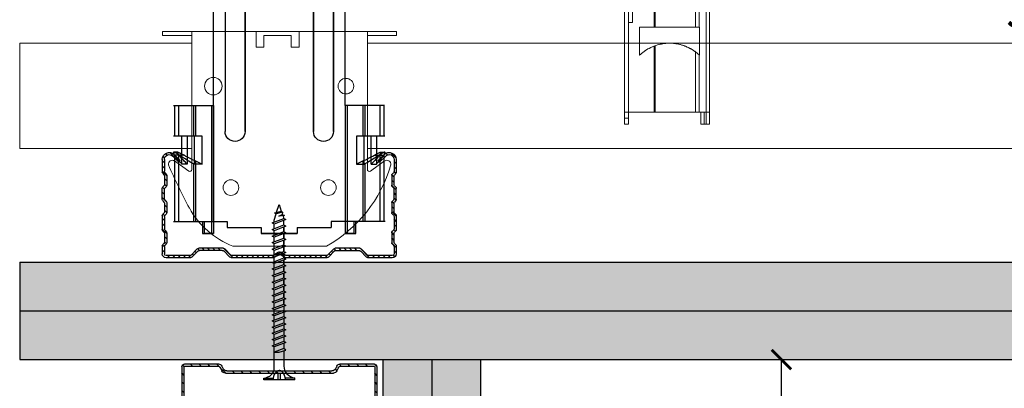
# Model space of a CAD drawing. Header units: millimetres. Extents: x 2264 to 5026, y 1272 to 2447.
# Tile 16 of 18: x 4517 to 4769, y 1915 to 2009. Entities that reach past the tile are written whole.
import ezdxf
from ezdxf import colors
from ezdxf.entities.mleader import LeaderData, LeaderLine
from ezdxf.math import Vec2, Vec3

# ---------------------------------------------------------------- set-up
doc = ezdxf.new("R2010")
doc.units = ezdxf.units.MM
for name, color, linetype, lineweight in [('_RIGIPS AKCESORIA', 7, 'Continuous', 18), ('_RIGIPS G-K', 7, 'Continuous', 25), ('_RIGIPS PROFIL', 7, 'Continuous', 18)]:
    doc.layers.add(name, color=color, linetype=linetype, lineweight=lineweight)
doc.layers.add('_Rigips_Akcesoria', color=7, linetype='Continuous')
doc.styles.get("Standard").update_dxf_attribs({"font": 'arial.ttf'})
doc.dimstyles.new('ISO-25', dxfattribs={"dimtxt": 2.5, "dimasz": 2.5, "dimexe": 1.25, "dimexo": 0.625, "dimtad": 1, "dimtxsty": 'Standard', "dimcen": 2.5, "dimadec": 0, "dimazin": 0, "dimtfac": 1, "dimtmove": 0, "dimatfit": 3, "dimfxl": 1, "dimarcsym": 0})

# ---------------------------------------------------------------- blocks, each defined once
blk = doc.blocks.new('UW 50 ULTRASTIL')
h = blk.add_hatch()
h.set_pattern_fill('ANSI31', color=256, scale=0.5, style=0)
h.paths.add_polyline_path([(-104.51, 0.56), (-104.18, 1.24, -0.286951), (-103.29, 1.8), (-82.41, 1.8), (-76.29, 1.8, -0.286951), (-75.39, 1.24), (-75.06, 0.56, 0.286951), (-74.16, 0), (-65.59, 0, 0.414214), (-64.79, 0.8), (-64.79, 40), (-65.34, 40), (-65.34, 0.8, -0.414214), (-65.59, 0.55), (-73.82, 0.55, -0.286951), (-74.72, 1.11), (-75.05, 1.79, 0.286951), (-75.94, 2.35), (-103.63, 2.35, 0.286951), (-104.53, 1.79), (-104.86, 1.11, -0.286951), (-105.76, 0.55), (-113.99, 0.55, -0.414214), (-114.24, 0.8), (-114.24, 40), (-114.79, 40), (-114.79, 0.8, 0.414214), (-113.99, 0), (-105.41, 0, 0.286951)])
for p, q in [((-114.79, 0.8), (-114.79, 40)), ((-114.79, 40), (-114.24, 40)), ((-114.24, 0.8), (-114.24, 40)), ((-65.34, 0.8), (-65.34, 40)), ((-64.79, 40), (-65.34, 40)), ((-64.79, 0.8), (-64.79, 40)), ((-113.99, 0.55), (-105.76, 0.55)), ((-113.99, 0), (-105.41, 0)), ((-104.86, 1.11), (-104.53, 1.79)), ((-104.51, 0.56), (-104.18, 1.24)), ((-103.63, 2.35), (-75.94, 2.35)), ((-103.29, 1.8), (-76.29, 1.8)), ((-75.06, 0.56), (-75.39, 1.24)), ((-74.72, 1.11), (-75.05, 1.79)), ((-74.16, 0), (-65.59, 0)), ((-73.82, 0.55), (-65.59, 0.55))]:
    blk.add_line(p, q)
for centre, radius, start, end in [((-113.99, 0.8), 0.8, 180, 270), ((-113.99, 0.8), 0.25, 180, 270), ((-105.76, 1.55), 1, 270, 334.0435), ((-105.41, 1), 1, 270, 334.0435), ((-103.63, 1.35), 1, 90, 154.0435), ((-103.29, 0.8), 1, 90, 154.0435), ((-76.29, 0.8), 1, 25.9565, 90), ((-75.94, 1.35), 1, 25.9565, 90), ((-74.16, 1), 1, 205.9565, 270), ((-73.82, 1.55), 1, 205.9565, 270), ((-65.59, 0.8), 0.8, 270, 0), ((-65.59, 0.8), 0.25, 270, 0)]:
    blk.add_arc(centre, radius, start, end)
blk = doc.blocks.new('wieszak noniuszowy bok')
at = {"layer": '_RIGIPS AKCESORIA', "lineweight": 0}
for p, q in [((1399.98, 5024.65), (1399.98, 5181.36)), ((1401, 5129.95), (1401, 5024.65)), ((1398.96, 5122.28), (1398.96, 5050.72)), ((1379.24, 5057.36), (1379.24, 5024.65)), ((1380.12, 5057.36), (1380.12, 5024.65)), ((1381.9, 5057.36), (1381.9, 5049.5)), ((1382.79, 5057.36), (1382.79, 5049.5)), ((1393.13, 5057.36), (1393.13, 5049.5)), ((1393.4, 5057.36), (1393.4, 5049.5)), ((1381.81, 5042.35), (1381.81, 5049.5)), ((1397.14, 5049.5), (1381.81, 5049.5)), ((1397.14, 5042.35), (1397.14, 5049.5)), ((1398.96, 5050.72), (1399.98, 5050.72)), ((1384.65, 5044.31), (1384.13, 5044.04)), ((1384.13, 5044.04), (1384.65, 5044.31)), ((1384.49, 5044.23), (1384.92, 5044.44)), ((1384.92, 5044.44), (1384.49, 5044.23)), ((1384.93, 5044.44), (1384.65, 5044.31)), ((1384.65, 5044.31), (1384.93, 5044.44)), ((1384.92, 5044.44), (1385.38, 5044.63)), ((1385.38, 5044.63), (1384.92, 5044.44)), ((1385.23, 5044.57), (1384.93, 5044.44)), ((1384.93, 5044.44), (1385.23, 5044.57)), ((1385.53, 5044.69), (1385.23, 5044.57)), ((1385.23, 5044.57), (1385.53, 5044.69)), ((1385.34, 5044.62), (1385.33, 5044.62)), ((1385.34, 5044.62), (1385.33, 5044.62)), ((1385.38, 5044.63), (1385.85, 5044.8)), ((1385.85, 5044.8), (1385.38, 5044.63)), ((1385.83, 5044.8), (1385.53, 5044.69)), ((1385.53, 5044.69), (1385.83, 5044.8)), ((1386.15, 5044.9), (1385.83, 5044.8)), ((1385.83, 5044.8), (1386.15, 5044.9)), ((1385.85, 5044.8), (1386.31, 5044.95)), ((1386.31, 5044.95), (1385.85, 5044.8)), ((1386.48, 5045), (1386.15, 5044.9)), ((1386.15, 5044.9), (1386.48, 5045)), ((1386.31, 5044.95), (1386.68, 5045.06)), ((1386.68, 5045.06), (1386.31, 5044.95)), ((1386.81, 5045.09), (1386.48, 5045)), ((1386.48, 5045), (1386.81, 5045.09)), ((1386.68, 5045.06), (1387.07, 5045.15)), ((1387.07, 5045.15), (1386.68, 5045.06)), ((1387.15, 5045.16), (1386.81, 5045.09)), ((1386.81, 5045.09), (1387.15, 5045.16)), ((1387.07, 5045.15), (1387.47, 5045.23)), ((1387.47, 5045.23), (1387.07, 5045.15)), ((1387.49, 5045.23), (1387.15, 5045.16)), ((1387.15, 5045.16), (1387.49, 5045.23)), ((1387.47, 5045.23), (1387.87, 5045.3)), ((1387.87, 5045.3), (1387.47, 5045.23)), ((1387.83, 5045.29), (1387.49, 5045.23)), ((1387.49, 5045.23), (1387.83, 5045.29)), ((1388.14, 5045.33), (1387.83, 5045.29)), ((1387.83, 5045.29), (1388.14, 5045.33)), ((1387.87, 5045.3), (1388.29, 5045.34)), ((1388.29, 5045.34), (1387.87, 5045.3)), ((1388.46, 5045.36), (1388.14, 5045.33)), ((1388.14, 5045.33), (1388.46, 5045.36)), ((1388.29, 5045.34), (1388.72, 5045.39)), ((1388.72, 5045.39), (1388.29, 5045.34)), ((1388.8, 5045.39), (1388.46, 5045.36)), ((1388.46, 5045.36), (1388.8, 5045.39)), ((1388.72, 5045.39), (1389.15, 5045.4)), ((1389.15, 5045.4), (1388.72, 5045.39)), ((1389.13, 5045.4), (1388.8, 5045.39)), ((1388.8, 5045.39), (1389.13, 5045.4)), ((1389.47, 5045.41), (1389.13, 5045.4)), ((1389.13, 5045.4), (1389.47, 5045.41)), ((1389.15, 5045.4), (1389.58, 5045.41)), ((1389.58, 5045.41), (1389.15, 5045.4)), ((1389.47, 5045.41), (1389.46, 5045.41)), ((1389.47, 5045.41), (1389.46, 5045.41)), ((1389.82, 5045.4), (1389.47, 5045.41)), ((1389.47, 5045.41), (1389.82, 5045.4)), ((1389.58, 5045.41), (1390.02, 5045.39)), ((1390.02, 5045.39), (1389.58, 5045.41)), ((1390.16, 5045.39), (1389.82, 5045.4)), ((1389.82, 5045.4), (1390.16, 5045.39)), ((1390.02, 5045.39), (1390.46, 5045.37)), ((1390.46, 5045.37), (1390.02, 5045.39)), ((1390.51, 5045.36), (1390.16, 5045.39)), ((1390.16, 5045.39), (1390.51, 5045.36)), ((1390.46, 5045.37), (1390.89, 5045.32)), ((1390.89, 5045.32), (1390.46, 5045.37)), ((1390.86, 5045.32), (1390.51, 5045.36)), ((1390.51, 5045.36), (1390.86, 5045.32)), ((1391.21, 5045.27), (1390.86, 5045.32)), ((1390.86, 5045.32), (1391.21, 5045.27)), ((1390.89, 5045.32), (1391.33, 5045.25)), ((1391.33, 5045.25), (1390.89, 5045.32)), ((1391.55, 5045.21), (1391.21, 5045.27)), ((1391.21, 5045.27), (1391.55, 5045.21)), ((1391.33, 5045.25), (1391.75, 5045.17)), ((1391.75, 5045.17), (1391.33, 5045.25)), ((1391.89, 5045.14), (1391.55, 5045.21)), ((1391.55, 5045.21), (1391.89, 5045.14)), ((1391.75, 5045.17), (1392.17, 5045.07)), ((1392.17, 5045.07), (1391.75, 5045.17)), ((1392.22, 5045.07), (1391.89, 5045.14)), ((1391.89, 5045.14), (1392.22, 5045.07)), ((1392.17, 5045.07), (1392.57, 5044.97)), ((1392.57, 5044.97), (1392.17, 5045.07)), ((1392.55, 5044.98), (1392.22, 5045.07)), ((1392.22, 5045.07), (1392.55, 5044.98)), ((1393.17, 5044.78), (1392.55, 5044.98)), ((1392.55, 5044.98), (1393.17, 5044.78)), ((1392.57, 5044.97), (1392.96, 5044.85)), ((1392.96, 5044.85), (1392.57, 5044.97)), ((1392.96, 5044.85), (1393.41, 5044.69)), ((1393.41, 5044.69), (1392.96, 5044.85)), ((1393.13, 5044.79), (1393.13, 5027.72)), ((1393.54, 5044.63), (1393.17, 5044.78)), ((1393.17, 5044.78), (1393.54, 5044.63)), ((1393.4, 5044.69), (1393.4, 5027.72)), ((1393.41, 5044.69), (1393.86, 5044.51)), ((1393.86, 5044.51), (1393.41, 5044.69)), ((1393.92, 5044.48), (1393.54, 5044.63)), ((1393.54, 5044.63), (1393.92, 5044.48)), ((1393.6, 5044.62), (1393.59, 5044.62)), ((1393.6, 5044.62), (1393.59, 5044.62)), ((1393.86, 5044.51), (1394.29, 5044.31)), ((1394.29, 5044.31), (1393.86, 5044.51)), ((1394.29, 5044.31), (1393.92, 5044.48)), ((1393.92, 5044.48), (1394.29, 5044.31)), ((1394.65, 5044.13), (1394.29, 5044.31)), ((1394.29, 5044.31), (1394.72, 5044.09)), ((1394.72, 5044.09), (1394.29, 5044.31)), ((1394.29, 5044.31), (1394.65, 5044.13)), ((1381.81, 5042.35), (1381.8, 5042.35)), ((1381.81, 5042.35), (1381.8, 5042.35)), ((1381.81, 5042.35), (1382.29, 5042.77)), ((1382.29, 5042.77), (1381.81, 5042.35)), ((1381.81, 5042.35), (1381.86, 5042.39)), ((1381.86, 5042.39), (1381.81, 5042.35)), ((1381.86, 5042.39), (1381.9, 5042.43)), ((1381.9, 5042.43), (1381.86, 5042.39)), ((1381.9, 5042.43), (1381.98, 5042.51)), ((1381.98, 5042.51), (1381.9, 5042.43)), ((1381.9, 5042.43), (1381.9, 5027.72)), ((1381.98, 5042.51), (1382.21, 5042.72)), ((1382.21, 5042.72), (1381.98, 5042.51)), ((1382.21, 5042.72), (1382.46, 5042.91)), ((1382.46, 5042.91), (1382.21, 5042.72)), ((1382.29, 5042.77), (1382.79, 5043.18)), ((1382.79, 5043.18), (1382.29, 5042.77)), ((1382.46, 5042.91), (1382.71, 5043.12)), ((1382.71, 5043.12), (1382.46, 5042.91)), ((1382.71, 5043.12), (1382.98, 5043.31)), ((1382.98, 5043.31), (1382.71, 5043.12)), ((1383.01, 5043.34), (1382.79, 5043.18)), ((1382.79, 5043.18), (1383.01, 5043.34)), ((1382.79, 5043.18), (1382.79, 5027.72)), ((1382.98, 5043.31), (1383.31, 5043.54)), ((1383.31, 5043.54), (1382.98, 5043.31)), ((1383.24, 5043.5), (1383.01, 5043.34)), ((1383.01, 5043.34), (1383.24, 5043.5)), ((1383.66, 5043.77), (1383.24, 5043.5)), ((1383.24, 5043.5), (1383.66, 5043.77)), ((1383.31, 5043.54), (1383.68, 5043.78)), ((1383.68, 5043.78), (1383.31, 5043.54)), ((1384.13, 5044.04), (1383.66, 5043.77)), ((1383.66, 5043.77), (1384.13, 5044.04)), ((1383.68, 5043.78), (1384.07, 5044.01)), ((1384.07, 5044.01), (1383.68, 5043.78)), ((1384.07, 5044.01), (1384.49, 5044.23)), ((1384.49, 5044.23), (1384.07, 5044.01)), ((1395, 5043.94), (1394.65, 5044.13)), ((1394.65, 5044.13), (1395, 5043.94)), ((1394.72, 5044.09), (1395.13, 5043.86)), ((1395.13, 5043.86), (1394.72, 5044.09)), ((1395.35, 5043.73), (1395, 5043.94)), ((1395, 5043.94), (1395.35, 5043.73)), ((1395.13, 5043.86), (1395.53, 5043.61)), ((1395.53, 5043.61), (1395.13, 5043.86)), ((1395.67, 5043.52), (1395.35, 5043.73)), ((1395.35, 5043.73), (1395.67, 5043.52)), ((1395.53, 5043.61), (1395.92, 5043.35)), ((1395.92, 5043.35), (1395.53, 5043.61)), ((1396, 5043.29), (1395.67, 5043.52)), ((1395.67, 5043.52), (1396, 5043.29)), ((1395.92, 5043.35), (1396.3, 5043.07)), ((1396.3, 5043.07), (1395.92, 5043.35)), ((1396.3, 5043.06), (1396, 5043.29)), ((1396, 5043.29), (1396.3, 5043.06)), ((1396.3, 5043.07), (1396.73, 5042.72)), ((1396.73, 5042.72), (1396.3, 5043.07)), ((1396.59, 5042.83), (1396.3, 5043.06)), ((1396.3, 5043.06), (1396.59, 5042.83)), ((1396.87, 5042.59), (1396.59, 5042.83)), ((1396.59, 5042.83), (1396.87, 5042.59)), ((1396.73, 5042.72), (1397.14, 5042.35)), ((1397.14, 5042.35), (1396.73, 5042.72)), ((1397.14, 5042.35), (1396.87, 5042.59)), ((1396.87, 5042.59), (1397.14, 5042.35)), ((1397.14, 5042.35), (1397.13, 5042.35)), ((1397.14, 5042.35), (1397.13, 5042.35)), ((1379.24, 5027.72), (1401, 5027.72)), ((1380.57, 5027.72), (1380.57, 5024.65)), ((1381.46, 5024.65), (1381.46, 5027.72)), ((1379.24, 5024.65), (1381.46, 5024.65)), ((1399.98, 5026.19), (1401, 5026.19)), ((1401, 5024.65), (1399.98, 5024.65))]:
    blk.add_line(p, q, dxfattribs=at)
blk = doc.blocks.new('CD 60 ULTRASTIL')
h = blk.add_hatch()
h.set_pattern_fill('ANSI31', color=256, scale=0.3, style=0)
h.paths.add_polyline_path([(542.88, 684.5, -0.302776), (543.49, 684.5), (544.54, 683.79, 0.148069), (544.85, 683.7), (555.42, 683.7, 0.198912), (555.81, 683.86), (557.38, 685.44, -0.198912), (557.77, 685.6), (563.59, 685.6, -0.198912), (563.98, 685.44), (565.55, 683.86, 0.198912), (565.94, 683.7), (572.18, 683.7, 0.414214), (573.18, 684.7), (573.18, 686.74, 0.198912), (573.02, 687.12), (572.74, 687.4, -0.198912), (572.58, 687.79), (572.58, 689.87, -0.198912), (572.74, 690.26), (573.02, 690.54, 0.198912), (573.18, 690.93), (573.18, 694.47, 0.198912), (573.02, 694.86), (572.74, 695.14, -0.198912), (572.58, 695.53), (572.58, 697.61, -0.198912), (572.74, 698), (573.02, 698.28, 0.198912), (573.18, 698.67), (573.18, 701.47, 0.198912), (573.02, 701.86), (572.74, 702.14, -0.198912), (572.58, 702.53), (572.58, 704.61, -0.198912), (572.74, 705), (573.02, 705.28, 0.198912), (573.18, 705.67), (573.18, 708.9, 0.666128), (570.12, 710.18), (568.55, 708.63), (568.93, 708.24), (570.5, 709.79, -0.666128), (572.63, 708.9), (572.63, 705.9, -0.198912), (572.47, 705.51), (572.19, 705.23, 0.198912), (572.03, 704.84), (572.03, 702.3, 0.198912), (572.19, 701.91), (572.47, 701.63, -0.198912), (572.63, 701.25), (572.63, 698.9, -0.198912), (572.47, 698.51), (572.19, 698.23, 0.198912), (572.03, 697.84), (572.03, 695.3, 0.198912), (572.19, 694.91), (572.47, 694.63, -0.198912), (572.63, 694.25), (572.63, 691.16, -0.198912), (572.47, 690.77), (572.19, 690.49, 0.198912), (572.03, 690.1), (572.03, 687.56, 0.198912), (572.19, 687.17), (572.47, 686.9, -0.198912), (572.63, 686.51), (572.63, 684.7, -0.414214), (572.18, 684.25), (566.17, 684.25, -0.198912), (565.78, 684.41), (564.2, 685.99, 0.198912), (563.82, 686.15), (557.55, 686.15, 0.198912), (557.16, 685.99), (555.58, 684.41, -0.198912), (555.19, 684.25), (545.01, 684.25, -0.148069), (544.71, 684.34), (543.49, 685.16, 0.302776), (542.88, 685.16), (541.65, 684.34, -0.148069), (541.35, 684.25), (531.17, 684.25, -0.198912), (530.78, 684.41), (529.2, 685.99, 0.198912), (528.82, 686.15), (522.55, 686.15, 0.198912), (522.16, 685.99), (520.58, 684.41, -0.198912), (520.19, 684.25), (514.18, 684.25, -0.414214), (513.73, 684.7), (513.73, 686.51, -0.198912), (513.89, 686.9), (514.17, 687.17, 0.198912), (514.33, 687.56), (514.33, 690.1, 0.198912), (514.17, 690.49), (513.89, 690.77, -0.198912), (513.73, 691.16), (513.73, 694.25, -0.198912), (513.89, 694.63), (514.17, 694.91, 0.198912), (514.33, 695.3), (514.33, 697.84, 0.198912), (514.17, 698.23), (513.89, 698.51, -0.198912), (513.73, 698.9), (513.73, 701.25, -0.198912), (513.89, 701.63), (514.17, 701.91, 0.198912), (514.33, 702.3), (514.33, 704.84, 0.198912), (514.17, 705.23), (513.89, 705.51, -0.198912), (513.73, 705.9), (513.73, 708.9, -0.666128), (515.86, 709.79), (517.43, 708.24), (517.81, 708.63), (516.25, 710.18, 0.666128), (513.18, 708.9), (513.18, 705.67, 0.198912), (513.34, 705.28), (513.62, 705, -0.198912), (513.78, 704.61), (513.78, 702.53, -0.198912), (513.62, 702.14), (513.34, 701.86, 0.198912), (513.18, 701.47), (513.18, 698.67, 0.198912), (513.34, 698.28), (513.62, 698, -0.198912), (513.78, 697.61), (513.78, 695.53, -0.198912), (513.62, 695.14), (513.34, 694.86, 0.198912), (513.18, 694.47), (513.18, 690.93, 0.198912), (513.34, 690.54), (513.62, 690.26, -0.198912), (513.78, 689.87), (513.78, 687.79, -0.198912), (513.62, 687.4), (513.34, 687.12, 0.198912), (513.18, 686.74), (513.18, 684.7, 0.414214), (514.18, 683.7), (520.42, 683.7, 0.198912), (520.81, 683.86), (522.38, 685.44, -0.198912), (522.77, 685.6), (528.59, 685.6, -0.198912), (528.98, 685.44), (530.55, 683.86, 0.198912), (530.94, 683.7), (541.51, 683.7, 0.148069), (541.82, 683.79)])
for p, q in [((515.86, 709.79), (517.43, 708.24)), ((516.25, 710.18), (517.81, 708.63)), ((570.12, 710.18), (568.55, 708.63)), ((570.5, 709.79), (568.93, 708.24)), ((513.18, 708.9), (513.18, 705.67)), ((513.73, 708.9), (513.73, 705.9)), ((517.43, 708.24), (517.81, 708.63)), ((568.93, 708.24), (568.55, 708.63)), ((572.63, 708.9), (572.63, 705.9)), ((573.18, 708.9), (573.18, 705.67)), ((513.34, 705.28), (513.62, 705)), ((513.78, 704.61), (513.78, 702.53)), ((513.89, 705.51), (514.17, 705.23)), ((514.33, 704.84), (514.33, 702.3)), ((572.03, 704.84), (572.03, 702.3)), ((572.47, 705.51), (572.19, 705.23)), ((572.58, 704.61), (572.58, 702.53)), ((573.02, 705.28), (572.74, 705)), ((513.34, 701.86), (513.62, 702.14)), ((513.89, 701.63), (514.17, 701.91)), ((572.47, 701.63), (572.19, 701.91)), ((573.02, 701.86), (572.74, 702.14)), ((513.18, 698.67), (513.18, 701.47)), ((513.73, 698.9), (513.73, 701.25)), ((572.63, 698.9), (572.63, 701.25)), ((573.18, 698.67), (573.18, 701.47)), ((513.34, 698.28), (513.62, 698)), ((513.78, 697.61), (513.78, 695.53)), ((513.89, 698.51), (514.17, 698.23)), ((514.33, 697.84), (514.33, 695.3)), ((572.03, 697.84), (572.03, 695.3)), ((572.47, 698.51), (572.19, 698.23)), ((572.58, 697.61), (572.58, 695.53)), ((573.02, 698.28), (572.74, 698)), ((513.18, 694.47), (513.18, 690.93)), ((513.34, 694.86), (513.62, 695.14)), ((513.89, 694.63), (514.17, 694.91)), ((572.47, 694.63), (572.19, 694.91)), ((573.02, 694.86), (572.74, 695.14)), ((573.18, 694.47), (573.18, 690.93)), ((513.73, 694.25), (513.73, 691.16)), ((572.63, 694.25), (572.63, 691.16)), ((513.34, 690.54), (513.62, 690.26)), ((513.78, 689.87), (513.78, 687.79)), ((513.89, 690.77), (514.17, 690.49)), ((514.33, 690.1), (514.33, 687.56)), ((572.03, 690.1), (572.03, 687.56)), ((572.47, 690.77), (572.19, 690.49)), ((572.58, 689.87), (572.58, 687.79)), ((573.02, 690.54), (572.74, 690.26)), ((513.18, 686.74), (513.18, 684.7)), ((513.34, 687.12), (513.62, 687.4)), ((513.89, 686.9), (514.17, 687.17)), ((572.47, 686.9), (572.19, 687.17)), ((573.02, 687.12), (572.74, 687.4)), ((573.18, 686.74), (573.18, 684.7)), ((513.73, 686.51), (513.73, 684.7)), ((514.18, 684.25), (520.19, 684.25)), ((520.58, 684.41), (522.16, 685.99)), ((520.81, 683.86), (522.38, 685.44)), ((522.55, 686.15), (528.82, 686.15)), ((528.59, 685.6), (522.77, 685.6)), ((530.55, 683.86), (528.98, 685.44)), ((530.78, 684.41), (529.2, 685.99)), ((531.17, 684.25), (541.35, 684.25)), ((541.65, 684.34), (542.88, 685.16)), ((541.82, 683.79), (542.88, 684.5)), ((544.71, 684.34), (543.49, 685.16)), ((544.54, 683.79), (543.49, 684.5)), ((545.01, 684.25), (555.19, 684.25)), ((555.58, 684.41), (557.16, 685.99)), ((555.81, 683.86), (557.38, 685.44)), ((557.55, 686.15), (563.82, 686.15)), ((557.77, 685.6), (563.59, 685.6)), ((565.55, 683.86), (563.98, 685.44)), ((565.78, 684.41), (564.2, 685.99)), ((566.17, 684.25), (572.18, 684.25)), ((572.63, 686.51), (572.63, 684.7)), ((514.18, 683.7), (520.42, 683.7)), ((530.94, 683.7), (541.51, 683.7)), ((544.85, 683.7), (555.42, 683.7)), ((565.94, 683.7), (572.18, 683.7))]:
    blk.add_line(p, q)
for centre, radius, start, end in [((514.98, 708.9), 1.8, 45.3251, 180), ((514.98, 708.9), 1.25, 45.3251, 180), ((571.38, 708.9), 1.8, 360, 134.6749), ((571.38, 708.9), 1.25, 360, 134.6749), ((513.73, 705.67), 0.55, 180, 225), ((513.23, 704.61), 0.55, 0, 45), ((514.28, 705.9), 0.55, 180, 225), ((513.78, 704.84), 0.55, 0, 45), ((572.58, 704.84), 0.55, 135, 180), ((572.08, 705.9), 0.55, 315, 0), ((573.13, 704.61), 0.55, 135, 180), ((572.63, 705.67), 0.55, 315, 0), ((513.73, 701.47), 0.55, 135, 180), ((513.23, 702.53), 0.55, 315, 0), ((513.78, 702.3), 0.55, 315, 0), ((572.58, 702.3), 0.55, 180, 225), ((573.13, 702.53), 0.55, 180, 225), ((572.63, 701.47), 0.55, 0, 45), ((514.28, 701.25), 0.55, 135, 180), ((572.08, 701.25), 0.55, 0, 45), ((513.73, 698.67), 0.55, 180, 225), ((513.23, 697.61), 0.55, 360, 45), ((514.28, 698.9), 0.55, 180, 225), ((513.78, 697.84), 0.55, 0, 45), ((572.58, 697.84), 0.55, 135, 180), ((572.08, 698.9), 0.55, 315, 0), ((573.13, 697.61), 0.55, 135, 180), ((572.63, 698.67), 0.55, 315, 0), ((513.73, 694.47), 0.55, 135, 180), ((513.23, 695.53), 0.55, 315, 0), ((514.28, 694.25), 0.55, 135, 180), ((513.78, 695.3), 0.55, 315, 0), ((572.58, 695.3), 0.55, 180, 225), ((572.08, 694.25), 0.55, 0, 45), ((573.13, 695.53), 0.55, 180, 225), ((572.63, 694.47), 0.55, 0, 45), ((513.73, 690.93), 0.55, 180, 225), ((513.23, 689.87), 0.55, 0, 45), ((514.28, 691.16), 0.55, 180, 225), ((513.78, 690.1), 0.55, 360, 45), ((572.58, 690.1), 0.55, 135, 180), ((572.08, 691.16), 0.55, 315, 0), ((573.13, 689.87), 0.55, 135, 180), ((572.63, 690.93), 0.55, 315, 0), ((513.73, 686.74), 0.55, 135, 180), ((513.23, 687.79), 0.55, 315, 0), ((514.28, 686.51), 0.55, 135, 180), ((513.78, 687.56), 0.55, 315, 360), ((572.58, 687.56), 0.55, 180, 225), ((572.08, 686.51), 0.55, 360, 45), ((573.13, 687.79), 0.55, 180, 225), ((572.63, 686.74), 0.55, 360, 45), ((514.18, 684.7), 1, 180, 270), ((514.18, 684.7), 0.45, 180, 270), ((520.19, 684.8), 0.55, 270, 315), ((522.55, 685.6), 0.55, 90, 135), ((522.77, 685.05), 0.55, 90, 135), ((528.59, 685.05), 0.55, 45, 90), ((528.82, 685.6), 0.55, 45, 90), ((531.17, 684.8), 0.55, 225, 270), ((541.35, 684.8), 0.55, 270, 303.6901), ((543.18, 684.7), 0.55, 56.3099, 123.6901), ((543.18, 684.04), 0.55, 56.3099, 123.6901), ((545.01, 684.8), 0.55, 236.3099, 270), ((555.19, 684.8), 0.55, 270, 315), ((557.55, 685.6), 0.55, 90, 135), ((557.77, 685.05), 0.55, 90, 135), ((563.59, 685.05), 0.55, 45, 90), ((563.82, 685.6), 0.55, 45, 90), ((566.17, 684.8), 0.55, 225, 270), ((572.18, 684.7), 1, 270, 0), ((572.18, 684.7), 1, 270, 360), ((572.18, 684.7), 0.45, 270, 360), ((520.42, 684.25), 0.55, 270, 315), ((530.94, 684.25), 0.55, 225, 270), ((541.51, 684.25), 0.55, 270, 303.6901), ((544.85, 684.25), 0.55, 236.3099, 270), ((555.42, 684.25), 0.55, 270, 315), ((565.94, 684.25), 0.55, 225, 270)]:
    blk.add_arc(centre, radius, start, end)
blk = doc.blocks.new('Lacznik krzyzowy (widok2)')
at = {"layer": '_RIGIPS AKCESORIA'}
for p, q in [((94.8, 91.5, 218.36), (94.8, 90.5, 218.36)), ((94.8, 91.5, 218.36), (154.8, 91.5, 218.36)), ((102.3, 56.12, 218.36), (102.3, 91.5, 218.36)), ((119.8, 91.5, 218.36), (119.8, 87.5, 218.36)), ((130.85, 91.5, 218.36), (130.85, 87.5, 218.36)), ((147.3, 91.5, 218.36), (147.3, 56.12, 218.36)), ((154.8, 91.5, 218.36), (154.8, 90.5, 218.36)), ((94.8, 90.5, 218.36), (102.3, 90.5, 218.36)), ((121.8, 87.5, 218.36), (121.8, 90.5, 218.36)), ((121.8, 90.5, 218.36), (128.85, 90.5, 218.36)), ((128.85, 90.5, 218.36), (128.85, 87.5, 218.36)), ((154.8, 90.5, 218.36), (147.3, 90.5, 218.36)), ((119.8, 87.5, 218.36), (121.8, 87.5, 218.36)), ((128.85, 87.5, 218.36), (130.85, 87.5, 218.36)), ((97.87, 58.32, 218.36), (101.51, 55.71, 218.36)), ((148.09, 55.71, 218.36), (151.73, 58.32, 218.36)), ((136.8, 36.5, 218.36), (112.81, 36.5, 218.36))]:
    blk.add_line(p, q, dxfattribs=at)
for centre, radius in [((107.8, 77.5, 218.36), 2), ((141.8, 77.5, 218.36), 2.24), ((112.3, 51.5, 218.36), 2), ((137.3, 51.5, 218.36), 2)]:
    blk.add_circle(centre, radius, dxfattribs=at)
for centre, radius, start, end in [((97.29, 57.5, 218.36), 1, 122.1388, 189.8152), ((97.29, 57.5, 218.36), 1, 54.4623, 122.1388), ((152.32, 57.5, 218.36), 1, 350.1848, 125.5377), ((129.61, 66.77, 218.36), 34.62, 195.8211, 240.9602), ((101.8, 56.12, 218.36), 0.5, 234.4623, 0), ((147.8, 56.12, 218.36), 0.5, 180, 305.5377), ((12.5, 118.8, 218.36), 153.64, 331.826, 336.4146), ((129.12, 56.49, 218.36), 21.41, 291.013, 331.4749)]:
    blk.add_arc(centre, radius, start, end, dxfattribs=at)
blk = doc.blocks.new('wieszak noniuszowy widok')
for p, q in [((358.34, -30.29), (358.34, 42.47)), ((392.15, 42.47), (392.15, -30.29)), ((392.15, 42.47), (392.15, -30.29)), ((361.34, -36.95), (361.34, 34.79)), ((361.34, 34.79), (361.34, -36.95)), ((366.47, 34.79), (366.47, -36.95)), ((366.47, -36.95), (366.47, 34.79)), ((384.02, -36.95), (384.02, 34.79)), ((384.02, 34.79), (384.02, -36.95)), ((389.14, 34.79), (389.14, -36.95)), ((389.14, 34.79), (389.14, -36.95)), ((348.22, -30.29), (358.37, -30.29)), ((348.44, -30.29), (348.44, -38.17)), ((349.43, -30.29), (349.43, -38.17)), ((353.28, -30.29), (353.28, -38.17)), ((353.8, -30.29), (353.8, -38.17)), ((357.85, -30.29), (357.85, -63.08)), ((358.37, -30.29), (358.37, -63.08)), ((392.13, -30.29), (392.13, -63.08)), ((392.15, -30.29), (392.15, -60.01)), ((392.15, -30.29), (392.15, -60.01)), ((402.37, -30.29), (392.16, -30.29)), ((392.64, -30.29), (392.64, -63.08)), ((396.7, -30.29), (396.7, -38.17)), ((397.21, -30.29), (397.21, -38.17)), ((401.07, -30.29), (401.07, -38.17)), ((402.06, -30.29), (402.06, -38.17)), ((348.13, -38.17), (355.47, -38.17)), ((350.32, -38.17), (350.32, -45.34)), ((351.68, -45.34), (351.68, -38.17)), ((353.44, -45.34), (353.44, -38.17)), ((355.47, -38.17), (355.47, -45.34)), ((395.03, -45.34), (395.03, -38.17)), ((395.03, -38.17), (402.39, -38.17)), ((397.05, -38.17), (397.05, -45.34)), ((398.82, -38.17), (398.82, -45.34)), ((400.18, -45.34), (400.18, -38.17)), ((348.11, -42.32), (348.14, -42.29)), ((348.11, -42.37), (348.11, -42.32)), ((348.12, -42.43), (348.11, -42.37)), ((348.15, -42.51), (348.12, -42.43)), ((348.14, -42.29), (348.17, -42.28)), ((348.19, -42.61), (348.15, -42.51)), ((348.17, -42.28), (348.23, -42.28)), ((349.22, -42.28), (348.19, -42.28)), ((348.26, -42.72), (348.19, -42.61)), ((348.23, -42.28), (348.31, -42.3)), ((348.34, -42.84), (348.26, -42.72)), ((348.31, -42.3), (348.41, -42.34)), ((348.45, -43), (348.34, -42.84)), ((348.41, -42.34), (348.53, -42.39)), ((348.53, -42.39), (348.66, -42.46)), ((348.66, -42.46), (348.81, -42.54)), ((348.81, -42.54), (348.96, -42.63)), ((348.96, -42.63), (349.14, -42.73)), ((349.15, -42.29), (349.13, -42.32)), ((349.13, -42.32), (349.13, -42.36)), ((349.13, -42.36), (349.14, -42.41)), ((349.14, -42.41), (349.16, -42.47)), ((349.14, -42.73), (349.38, -42.88)), ((349.18, -42.28), (349.15, -42.29)), ((349.16, -42.47), (349.19, -42.54)), ((349.22, -42.28), (349.18, -42.28)), ((349.19, -42.54), (349.24, -42.62)), ((349.28, -42.28), (349.22, -42.28)), ((349.24, -42.62), (349.3, -42.71)), ((349.34, -42.29), (349.28, -42.28)), ((349.3, -42.71), (349.44, -42.91)), ((349.43, -42.32), (349.34, -42.29)), ((349.38, -42.88), (349.66, -43.05)), ((349.52, -42.35), (349.43, -42.32)), ((349.43, -42.9), (349.43, -60.01)), ((349.44, -42.91), (349.55, -43.05)), ((349.62, -42.4), (349.52, -42.35)), ((349.74, -42.46), (349.62, -42.4)), ((349.88, -42.52), (349.74, -42.46)), ((350.03, -42.6), (349.88, -42.52)), ((350.2, -42.69), (350.03, -42.6)), ((350.38, -42.79), (350.2, -42.69)), ((350.58, -42.89), (350.38, -42.79)), ((350.78, -43), (350.58, -42.89)), ((399.92, -42.89), (399.71, -43)), ((400.12, -42.79), (399.92, -42.89)), ((400.3, -42.69), (400.12, -42.79)), ((400.46, -42.6), (400.3, -42.69)), ((400.62, -42.52), (400.46, -42.6)), ((400.76, -42.46), (400.62, -42.52)), ((400.88, -42.4), (400.76, -42.46)), ((400.84, -43.05), (401.12, -42.88)), ((400.98, -42.35), (400.88, -42.4)), ((400.95, -43.05), (401.06, -42.91)), ((401.07, -42.32), (400.98, -42.35)), ((401.06, -42.91), (401.2, -42.71)), ((401.15, -42.29), (401.07, -42.32)), ((401.07, -42.9), (401.07, -60.01)), ((401.12, -42.88), (401.36, -42.73)), ((401.22, -42.28), (401.15, -42.29)), ((401.2, -42.71), (401.26, -42.62)), ((401.27, -42.28), (401.22, -42.28)), ((401.26, -42.62), (401.3, -42.54)), ((401.32, -42.28), (401.27, -42.28)), ((401.27, -42.28), (402.31, -42.28)), ((401.3, -42.54), (401.34, -42.47)), ((401.35, -42.29), (401.32, -42.28)), ((401.34, -42.47), (401.36, -42.41)), ((401.36, -42.32), (401.35, -42.29)), ((401.37, -42.36), (401.36, -42.32)), ((401.36, -42.41), (401.37, -42.36)), ((401.36, -42.73), (401.54, -42.63)), ((401.54, -42.63), (401.69, -42.54)), ((401.69, -42.54), (401.84, -42.46)), ((401.84, -42.46), (401.97, -42.39)), ((401.97, -42.39), (402.09, -42.34)), ((402.16, -42.84), (402.05, -43)), ((402.09, -42.34), (402.18, -42.3)), ((402.24, -42.72), (402.16, -42.84)), ((402.18, -42.3), (402.26, -42.28)), ((402.3, -42.61), (402.24, -42.72)), ((402.26, -42.28), (402.33, -42.28)), ((402.35, -42.51), (402.3, -42.61)), ((402.33, -42.28), (402.36, -42.29)), ((402.38, -42.43), (402.35, -42.51)), ((402.36, -42.29), (402.39, -42.32)), ((402.39, -42.37), (402.38, -42.43)), ((402.39, -42.32), (402.39, -42.37)), ((348.44, -42.99), (348.44, -60.01)), ((348.58, -43.18), (348.45, -43)), ((349.57, -43.07), (348.5, -43.07)), ((348.72, -43.37), (348.58, -43.18)), ((348.89, -43.59), (348.72, -43.37)), ((349.08, -43.83), (348.89, -43.59)), ((349.28, -44.08), (349.08, -43.83)), ((349.49, -44.34), (349.28, -44.08)), ((349.72, -44.62), (349.49, -44.34)), ((349.55, -43.05), (349.68, -43.2)), ((349.66, -43.05), (349.96, -43.25)), ((350.92, -43.07), (349.68, -43.07)), ((349.68, -43.2), (349.82, -43.37)), ((350.01, -44.98), (349.72, -44.62)), ((349.82, -43.37), (349.98, -43.56)), ((349.96, -43.25), (350.28, -43.46)), ((349.98, -43.56), (350.15, -43.76)), ((350.32, -45.34), (350.01, -44.98)), ((350.15, -43.76), (350.34, -43.96)), ((350.28, -43.46), (350.63, -43.68)), ((351.68, -45.34), (350.32, -45.34)), ((350.34, -43.96), (350.54, -44.17)), ((350.54, -44.17), (350.75, -44.4)), ((350.63, -43.68), (350.99, -43.91)), ((350.75, -44.4), (350.97, -44.63)), ((351, -43.12), (350.78, -43)), ((350.97, -44.63), (351.19, -44.86)), ((350.99, -43.91), (351.36, -44.14)), ((351.23, -43.25), (351, -43.12)), ((351.19, -44.86), (351.43, -45.11)), ((351.48, -43.37), (351.23, -43.25)), ((351.36, -44.14), (351.74, -44.37)), ((351.43, -45.11), (351.68, -45.34)), ((351.99, -43.64), (351.48, -43.37)), ((351.74, -44.37), (352.07, -44.57)), ((352.52, -43.92), (351.99, -43.64)), ((352.07, -44.57), (352.41, -44.78)), ((352.41, -44.78), (352.77, -44.98)), ((353.08, -44.19), (352.52, -43.92)), ((352.77, -44.98), (353.14, -45.18)), ((353.43, -44.35), (353.08, -44.19)), ((353.14, -45.18), (353.28, -45.26)), ((353.28, -45.26), (353.36, -45.3)), ((353.28, -45.26), (353.28, -60.01)), ((353.36, -45.3), (353.44, -45.34)), ((353.8, -44.52), (353.43, -44.35)), ((355.47, -45.34), (353.44, -45.34)), ((354.66, -44.92), (353.8, -44.52)), ((353.8, -44.52), (353.8, -60.01)), ((355.47, -45.34), (354.66, -44.92)), ((395.84, -44.92), (395.03, -45.34)), ((395.03, -45.34), (397.05, -45.34)), ((396.7, -44.52), (395.84, -44.92)), ((397.07, -44.35), (396.7, -44.52)), ((396.7, -44.52), (396.7, -60.01)), ((397.05, -45.34), (397.13, -45.3)), ((397.42, -44.19), (397.07, -44.35)), ((397.13, -45.3), (397.21, -45.26)), ((397.21, -45.26), (397.36, -45.18)), ((397.21, -45.26), (397.21, -60.01)), ((397.36, -45.18), (397.73, -44.98)), ((397.98, -43.92), (397.42, -44.19)), ((397.73, -44.98), (398.09, -44.78)), ((398.51, -43.64), (397.98, -43.92)), ((398.09, -44.78), (398.43, -44.57)), ((398.43, -44.57), (398.76, -44.37)), ((399.02, -43.37), (398.51, -43.64)), ((398.76, -44.37), (399.13, -44.14)), ((398.82, -45.34), (399.07, -45.11)), ((398.82, -45.34), (400.18, -45.34)), ((399.26, -43.25), (399.02, -43.37)), ((399.07, -45.11), (399.3, -44.86)), ((399.13, -44.14), (399.51, -43.91)), ((399.49, -43.12), (399.26, -43.25)), ((399.3, -44.86), (399.53, -44.63)), ((399.71, -43), (399.49, -43.12)), ((399.51, -43.91), (399.87, -43.68)), ((399.53, -44.63), (399.74, -44.4)), ((399.58, -43.07), (400.82, -43.07)), ((399.74, -44.4), (399.96, -44.17)), ((399.87, -43.68), (400.21, -43.46)), ((399.96, -44.17), (400.16, -43.96)), ((400.16, -43.96), (400.35, -43.76)), ((400.49, -44.98), (400.18, -45.34)), ((400.21, -43.46), (400.54, -43.25)), ((400.35, -43.76), (400.52, -43.56)), ((400.78, -44.62), (400.49, -44.98)), ((400.52, -43.56), (400.68, -43.37)), ((400.54, -43.25), (400.84, -43.05)), ((400.68, -43.37), (400.82, -43.2)), ((401.01, -44.34), (400.78, -44.62)), ((400.82, -43.2), (400.95, -43.05)), ((400.93, -43.07), (402, -43.07)), ((401.22, -44.08), (401.01, -44.34)), ((401.42, -43.83), (401.22, -44.08)), ((401.61, -43.59), (401.42, -43.83)), ((401.77, -43.37), (401.61, -43.59)), ((401.92, -43.18), (401.77, -43.37)), ((402.05, -43), (401.92, -43.18)), ((402.06, -42.99), (402.06, -60.01)), ((348.11, -60.01), (361.93, -60.01)), ((355.57, -63.08), (355.57, -60.01)), ((356.08, -60.01), (356.08, -63.08)), ((361.93, -60.01), (361.93, -61.55)), ((361.93, -60.01), (361.93, -61.55)), ((388.57, -60.01), (388.57, -61.55)), ((402.39, -60.01), (388.57, -60.01)), ((388.57, -60.01), (388.57, -61.55)), ((394.42, -63.08), (394.42, -60.01)), ((394.93, -60.01), (394.93, -63.08)), ((357.85, -63.08), (355.57, -63.08)), ((356.08, -63.08), (355.57, -63.08)), ((356.08, -63.08), (358.37, -63.08)), ((358.37, -63.08), (357.85, -63.08)), ((370.64, -61.55), (361.93, -61.55)), ((370.64, -61.55), (370.64, -63.08)), ((370.64, -61.55), (370.64, -63.08)), ((379.86, -63.08), (370.64, -63.08)), ((370.64, -63.08), (379.86, -63.08)), ((388.57, -61.55), (379.86, -61.55)), ((379.86, -61.55), (379.86, -63.08)), ((379.86, -61.55), (379.86, -63.08)), ((392.13, -63.08), (394.42, -63.08)), ((392.64, -63.08), (392.13, -63.08)), ((394.93, -63.08), (392.64, -63.08)), ((394.93, -63.08), (394.42, -63.08))]:
    blk.add_line(p, q)
for centre in [(363.91, -36.95), (386.58, -36.95)]:
    blk.add_arc(centre, 2.56, 180, 0)
blk = doc.blocks.new('TN 45')
at = {"layer": '_Rigips_Akcesoria'}
for p, q in [((0, -0.84), (0, 7.16)), ((0, 7.16), (0.46, 7.16)), ((0.46, 7.16), (0.46, 4.78)), ((0.46, 4.78), (0, 4.78)), ((0, 3.5), (1.77, 3.5)), ((0, 2.83), (1.77, 2.83)), ((1.77, 3.5), (1.77, 4.2)), ((1.77, 2.83), (1.77, 2.18)), ((3.02, 4.46), (8.47, 4.46)), ((7.12, 4.46), (7.12, 3.18)), ((8.03, 2.01), (7.12, 4.46)), ((7.12, 3.18), (7.65, 1.53)), ((8.47, 4.46), (8.79, 5)), ((9.61, 1.51), (8.47, 4.46)), ((8.79, 5), (9.93, 2.01)), ((9, 4.46), (10.1, 4.46)), ((10.1, 4.46), (10.41, 5)), ((11.23, 1.51), (10.1, 4.46)), ((10.41, 5), (11.56, 2.01)), ((10.62, 4.46), (11.67, 4.46)), ((11.67, 4.46), (11.99, 5)), ((12.81, 1.51), (11.67, 4.46)), ((11.99, 5), (13.14, 2.01)), ((12.2, 4.46), (13.21, 4.46)), ((13.21, 4.46), (13.52, 5)), ((14.34, 1.51), (13.21, 4.46)), ((13.52, 5), (14.67, 2.01)), ((13.73, 4.46), (14.8, 4.46)), ((14.8, 4.46), (15.12, 5)), ((15.94, 1.51), (14.8, 4.46)), ((15.12, 5), (16.26, 2.01)), ((15.33, 4.46), (16.42, 4.46)), ((16.42, 4.46), (16.73, 5)), ((17.55, 1.51), (16.42, 4.46)), ((16.73, 5), (17.88, 2.01)), ((16.94, 4.46), (17.99, 4.46)), ((17.99, 4.46), (18.31, 5)), ((19.13, 1.51), (17.99, 4.46)), ((18.31, 5), (19.45, 2.01)), ((18.52, 4.46), (19.68, 4.46)), ((19.68, 4.46), (20, 5)), ((20.82, 1.51), (19.68, 4.46)), ((20, 5), (21.14, 2.01)), ((20.21, 4.46), (21.37, 4.46)), ((21.37, 4.46), (21.69, 5)), ((22.51, 1.51), (21.37, 4.46)), ((21.69, 5), (22.83, 2.01)), ((21.9, 4.46), (23.06, 4.46)), ((23.06, 4.46), (23.38, 5)), ((24.2, 1.51), (23.06, 4.46)), ((23.38, 5), (24.52, 2.01)), ((23.59, 4.46), (24.75, 4.46)), ((24.75, 4.46), (25.07, 5)), ((25.89, 1.51), (24.75, 4.46)), ((25.07, 5), (26.21, 2.01)), ((25.28, 4.46), (26.44, 4.46)), ((26.44, 4.46), (26.76, 5)), ((27.58, 1.51), (26.44, 4.46)), ((26.76, 5), (27.9, 2.01)), ((26.96, 4.46), (28.13, 4.46)), ((28.13, 4.46), (28.45, 5)), ((29.27, 1.51), (28.13, 4.46)), ((28.45, 5), (29.59, 2.01)), ((28.65, 4.46), (29.82, 4.46)), ((29.82, 4.46), (30.14, 5)), ((30.96, 1.51), (29.82, 4.46)), ((30.14, 5), (31.28, 2.01)), ((30.34, 4.46), (31.51, 4.46)), ((31.51, 4.46), (31.83, 5)), ((32.65, 1.51), (31.51, 4.46)), ((31.83, 5), (32.97, 2.01)), ((32.03, 4.46), (33.2, 4.46)), ((33.2, 4.46), (33.52, 5)), ((34.34, 1.51), (33.2, 4.46)), ((33.52, 5), (34.66, 2.01)), ((33.72, 4.46), (34.89, 4.46)), ((34.89, 4.46), (35.21, 5)), ((36.03, 1.51), (34.89, 4.46)), ((35.21, 5), (36.35, 2.01)), ((35.41, 4.46), (36.58, 4.46)), ((36.58, 4.46), (36.9, 5)), ((37.72, 1.51), (36.58, 4.46)), ((36.9, 5), (38.04, 2.01)), ((37.1, 4.46), (38.27, 4.46)), ((38.27, 4.46), (38.59, 5)), ((39.41, 1.51), (38.27, 4.46)), ((38.59, 5), (39.73, 2.01)), ((38.79, 4.46), (39.96, 4.46)), ((39.96, 4.46), (40.28, 5)), ((41.1, 1.51), (39.96, 4.46)), ((40.28, 5), (41.42, 2.01)), ((40.48, 4.46), (40.98, 4.46)), ((40.98, 4.46), (42.56, 3.98)), ((42.13, 1.83), (41.95, 3.28)), ((41.95, 3.28), (42.42, 2.4)), ((42.56, 3.98), (42.84, 4.37)), ((42.98, 2.36), (42.56, 3.98)), ((42.84, 4.37), (43.31, 2.71)), ((43.31, 2.71), (42.98, 2.36)), ((42.99, 3.85), (45, 3.24)), ((45, 3.24), (43.31, 2.71)), ((0.46, 1.64), (0, 1.64)), ((0.46, -0.84), (0.46, 1.64)), ((7.49, 2.01), (3.55, 2.01)), ((7.65, 1.53), (8.03, 2.01)), ((9.41, 2.01), (8.03, 2.01)), ((9.93, 2.01), (9.61, 1.51)), ((11.04, 2.01), (9.93, 2.01)), ((11.56, 2.01), (11.23, 1.51)), ((12.61, 2.01), (11.56, 2.01)), ((13.14, 2.01), (12.81, 1.51)), ((14.15, 2.01), (13.14, 2.01)), ((14.67, 2.01), (14.34, 1.51)), ((15.74, 2.01), (14.67, 2.01)), ((16.26, 2.01), (15.94, 1.51)), ((17.36, 2.01), (16.26, 2.01)), ((17.88, 2.01), (17.55, 1.51)), ((18.93, 2.01), (17.88, 2.01)), ((19.45, 2.01), (19.13, 1.51)), ((19.45, 2.01), (20.62, 2.01)), ((20.62, 2.01), (19.57, 2.01)), ((21.14, 2.01), (20.82, 1.51)), ((21.14, 2.01), (22.31, 2.01)), ((22.31, 2.01), (21.26, 2.01)), ((22.83, 2.01), (22.51, 1.51)), ((22.83, 2.01), (24, 2.01)), ((24, 2.01), (22.95, 2.01)), ((24.52, 2.01), (24.2, 1.51)), ((24.52, 2.01), (25.69, 2.01)), ((25.69, 2.01), (24.64, 2.01)), ((26.21, 2.01), (25.89, 1.51)), ((26.21, 2.01), (27.38, 2.01)), ((27.38, 2.01), (26.33, 2.01)), ((27.9, 2.01), (27.58, 1.51)), ((27.9, 2.01), (29.07, 2.01)), ((29.07, 2.01), (28.02, 2.01)), ((29.59, 2.01), (29.27, 1.51)), ((29.59, 2.01), (30.76, 2.01)), ((30.76, 2.01), (29.71, 2.01)), ((31.28, 2.01), (30.96, 1.51)), ((31.28, 2.01), (32.45, 2.01)), ((32.45, 2.01), (31.4, 2.01)), ((32.97, 2.01), (32.65, 1.51)), ((32.97, 2.01), (34.14, 2.01)), ((34.14, 2.01), (33.09, 2.01)), ((34.66, 2.01), (34.34, 1.51)), ((34.66, 2.01), (35.83, 2.01)), ((35.83, 2.01), (34.78, 2.01)), ((36.35, 2.01), (36.03, 1.51)), ((36.35, 2.01), (37.52, 2.01)), ((37.52, 2.01), (36.47, 2.01)), ((38.04, 2.01), (37.72, 1.51)), ((38.04, 2.01), (39.21, 2.01)), ((39.21, 2.01), (38.16, 2.01)), ((39.73, 2.01), (39.41, 1.51)), ((39.73, 2.01), (40.9, 2.01)), ((41.42, 2.01), (41.1, 1.51)), ((41.42, 2.01), (42.09, 2.12)), ((42.42, 2.4), (42.13, 1.83)), ((42.98, 2.36), (42.42, 2.4)), ((0, -0.84), (0.46, -0.84))]:
    blk.add_line(p, q, dxfattribs=at)
for centre, major_axis, ratio, start_param, end_param in [((3.09, 7.67), (0.17, 3.2), 0.826134, 1.773653, 3.180586), ((-0.04, 0.9), (0, 3.93), 0.848176, -0.720942, -0.151112), ((1.66, 3.18), (0, 0.895), 0.848176, -1.552777, -0.720942), ((1.66, 3.18), (0, 0.895), 0.848176, 3.862535, 4.730408), ((3.37, -1.57), (0.28, 3.57), 0.832181, 0.035984, 1.430787), ((-2.73, 15.91), (0, 14.76), 0.848176, 3.399396, 3.475072), ((0.59, 4.62), (0, 2.81), 0.848176, 3.475072, 3.862535)]:
    blk.add_ellipse(centre, major_axis=major_axis, ratio=ratio, start_param=start_param, end_param=end_param, dxfattribs=at)
blk = doc.blocks.new('_ArchTick')
at = {"color": 0, "linetype": 'ByBlock', "const_width": 0.15}
blk.add_lwpolyline([(-0.5, -0.5), (0.5, 0.5)], dxfattribs=at)
blk = doc.blocks.new('*D23')
at = {"layer": '_RIGIPS PROFIL', "color": 0, "lineweight": -2, "transparency": 16777216}
for p, q in [((4711.13, 1922.06), (4713.38, 1922.06)), ((4712.13, 1513.49), (4712.13, 1922.06)), ((4711.13, 1513.49), (4713.38, 1513.49))]:
    blk.add_line(p, q, dxfattribs=at)
at = {"layer": 'Defpoints', "color": 0, "transparency": 16777216}
for p in [(4635.04, 1922.06), (4712.13, 1922.06), (4635.04, 1513.49)]:
    blk.add_point(p, dxfattribs=at)
at = {"layer": '_RIGIPS PROFIL', "color": 0, "lineweight": -2, "transparency": 16777216, "xscale": 5, "yscale": 5, "zscale": 5}
for p, rotation in [((4712.13, 1922.06), 90), ((4712.13, 1513.49), 270)]:
    blk.add_blockref('_ArchTick', p, dxfattribs=dict(at, rotation=rotation))
at = {"layer": '_RIGIPS PROFIL', "color": 0, "transparency": 16777216, "insert": (4704.02, 1717.78), "char_height": 10, "attachment_point": 5, "rotation": 90}
blk.add_mtext('max 1200 mm', dxfattribs=at)
blk = doc.blocks.new('_Dot')
at = {"color": 0, "linetype": 'ByBlock', "lineweight": -2}
blk.add_line((-0.5, 0), (-1, 0), dxfattribs=at)
at = {"color": 0, "linetype": 'ByBlock', "const_width": 0.5}
blk.add_lwpolyline([(-0.25, 0, 1), (0.25, 0, 1)], format="xyb", close=True, dxfattribs=at)

msp = doc.modelspace()

# ---------------------------------------------------------------- hatches: boundary and pattern name
at = {"layer": '_RIGIPS G-K'}
h = msp.add_hatch(dxfattribs=at)
h.set_pattern_fill('DOTS', color=256, scale=2, angle=-45, style=0)
h.set_pattern_definition([(315, (1609.5133, 408.564), (3.367596, 1.122532), [0, -3.175])])
h.paths.add_polyline_path([(4516.811, 1947.058), (4516.811, 1934.558), (5025.959, 1934.558), (5025.959, 1947.058)])
h = msp.add_hatch(dxfattribs=at)
h.set_pattern_fill('DOTS', color=256, scale=2, angle=-45, style=0)
h.set_pattern_definition([(315, (1609.5133, 396.064), (3.367596, 1.122532), [0, -3.175])])
h.paths.add_polyline_path([(4516.811, 1934.558), (4516.811, 1922.058), (5025.959, 1922.058), (5025.959, 1934.558)])
h = msp.add_hatch(dxfattribs=at)
h.set_pattern_fill('DOTS', color=256, scale=2, angle=-135, style=0)
h.set_pattern_definition([(225, (3084.0437, 4343.1892), (1.122532, -3.367596), [0, -3.175])])
h.paths.add_polyline_path([(4622.537, 1740.276), (4610.037, 1740.276), (4610.037, 1525.994), (4622.537, 1525.994)])
h.paths.add_polyline_path([(4610.037, 1750.276), (4622.537, 1750.276), (4622.537, 1922.058), (4610.037, 1922.058)])
h = msp.add_hatch(dxfattribs=at)
h.set_pattern_fill('DOTS', color=256, scale=2, angle=-135, style=0)
h.set_pattern_definition([(225, (3096.5437, 4343.1892), (1.122532, -3.367596), [0, -3.175])])
h.paths.add_polyline_path([(4635.037, 1740.276), (4622.537, 1740.276), (4622.537, 1513.494), (4635.037, 1513.494)])
h.paths.add_polyline_path([(4622.537, 1750.276), (4635.037, 1750.276), (4635.037, 1922.058), (4622.537, 1922.058)])

# ---------------------------------------------------------------- linework, layer by layer
for p, q in [((4516.811, 1947.058), (5025.959, 1947.058)), ((4516.811, 1947.058), (4516.811, 1922.058)), ((4516.811, 1934.558), (5025.959, 1934.558)), ((4516.811, 1922.058), (5025.959, 1922.058)), ((4610.037, 1750.276), (4610.037, 1922.058)), ((4622.537, 1750.276), (4622.537, 1922.058)), ((4635.037, 1750.276), (4635.037, 1922.058))]:
    msp.add_line(p, q, dxfattribs=at)
at = {"layer": '_RIGIPS PROFIL'}
for p, q in [((4516.811, 2003.153), (4560.959, 2003.153)), ((4516.811, 2003.153), (4516.811, 1976.153)), ((4605.959, 2003.153), (4960.959, 2003.153)), ((4516.811, 1976.153), (4560.959, 1976.153)), ((4605.959, 1976.153), (4960.959, 1976.153))]:
    msp.add_line(p, q, dxfattribs=at)

# ---------------------------------------------------------------- block references
at = {"color": 253, "xscale": -1}
msp.add_blockref('wieszak noniuszowy bok', (6072.912, -3042.249), dxfattribs=at)
at = {"xscale": -1}
for name, p in [('wieszak noniuszowy widok', (4958.608, 2017.492)), ('CD 60 ULTRASTIL', (5126.54, 1264.456))]:
    msp.add_blockref(name, p, dxfattribs=at)
at = {"rotation": 90}
msp.add_blockref('TN 45', (4586.552, 1916.834), dxfattribs=at)
at = {"xscale": -1, "rotation": 180}
msp.add_blockref('UW 50 ULTRASTIL', (4673.174, 1920.958), dxfattribs=at)
at = {"layer": '_RIGIPS PROFIL', "xscale": -1}
msp.add_blockref('Lacznik krzyzowy (widok2)', (4708.26, 1914.654, -218.356), dxfattribs=at)

# ---------------------------------------------------------------- dimensions: what is measured, and where the dimension line sits
at = {"layer": '_RIGIPS PROFIL'}
dim = msp.add_linear_dim(base=(4712.127, 1922.058), p1=(4635.037, 1513.494), p2=(4635.037, 1922.058), angle=90, text='max 1200 mm', dimstyle='ISO-25', override={"dimtxt": 10, "dimasz": 5, "dimgap": 3, "dimblk1": 'ArchTick', "dimblk2": 'ArchTick', "dimsah": 1, "dimfxlon": 1}, dxfattribs=at)
dim.commit()
dim.dimension.update_dxf_attribs({"geometry": '*D23', "text_midpoint": (4704.021, 1717.776)})

# ---------------------------------------------------------------- leaders
ml = msp.add_multileader_mtext('Standard', dxfattribs=at)
ml.set_content('5', color=256)
ml.set_leader_properties()
ml.set_arrow_properties(name='DOT')
ml.build(insert=Vec2(0, 0))
ml.multileader.update_dxf_attribs({"dogleg_length": 15})
ctx = ml.context
ctx.base_point, ctx.char_height, ctx.landing_gap_size, ctx.plane_origin = Vec3(4765.771, 2011.86), 10, 4, Vec3(4693.731, 2043.109)
notes = []
notes.append((ctx, [(0, (1, 1, 0), (4750.771, 2011.86), (1, 0), 15, [(0, [(4676.433, 2054.118)], 0, [])])]))
ctx.mtext.insert, ctx.mtext.flow_direction = Vec3(4769.771, 2016.946), 5
for ctx, leaders in notes:
    for number, flags, end, landing, length, lines in leaders:
        leader = LeaderData()
        leader.index, (leader.has_last_leader_line, leader.has_dogleg_vector, leader.attachment_direction) = number, flags
        leader.last_leader_point, leader.dogleg_vector, leader.dogleg_length = Vec3(end), Vec3(landing), length
        for number, points, colour, breaks in lines:
            line = LeaderLine()
            line.index, line.vertices, line.color, line.breaks = number, Vec3.list(points), colors.encode_raw_color(colour), breaks
            leader.lines.append(line)
        ctx.leaders.append(leader)

doc.saveas('drawing.dxf')
